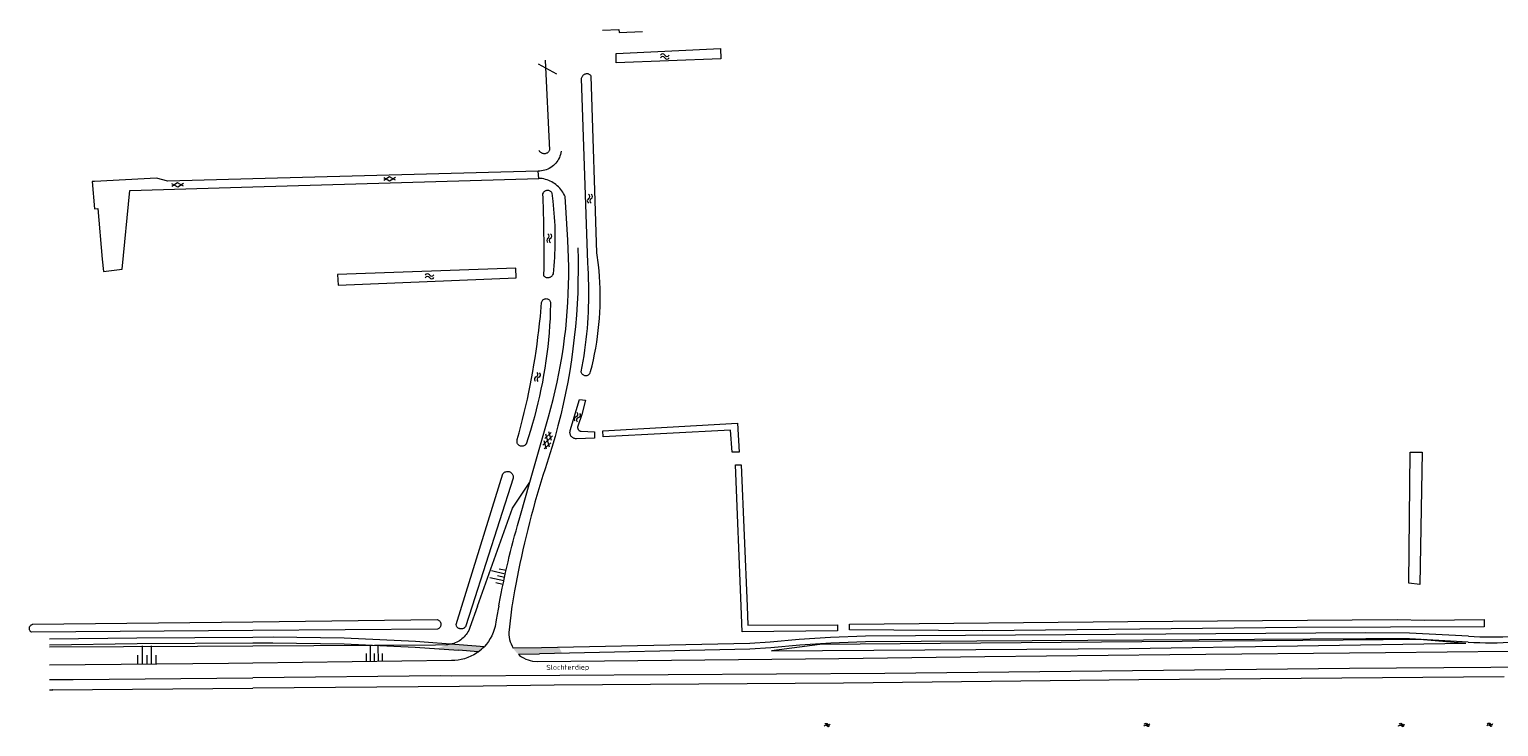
# Model space of a CAD drawing. Header units: metres. Extents: x 239845 to 242720, y 580286 to 584200.
# Tile 66 of 113: x 239923 to 240429, y 583958 to 584199. Entities that reach past the tile are written whole.
import ezdxf

# ---------------------------------------------------------------- set-up
doc = ezdxf.new("R2010")
doc.units = ezdxf.units.M
for name, color, linetype, lineweight, true_color in [('B-WE-OG-TOPOGRAFIE-S', 9, 'Continuous', 9, 0x808080), ('B-WE-OG-TOPOGRAFIE-S @ 0.2', 9, 'Continuous', 9, 0x808080), ('B-WE-OG-TOPOGRAFIE-S @ 0.5', 9, 'Continuous', 9, 0x808080), ('B-WE-VH-VERHARDING_BETON_ONGEWAPEND-G', 7, 'Continuous', 13, 0xc0c0c0), ('GBKN', 9, 'Continuous', 0, 0x808080)]:
    doc.layers.add(name, color=color, linetype=linetype, lineweight=lineweight, true_color=true_color)
doc.layers.add('X-XX-AL-T35-ORIENTATIE', color=50, linetype='Continuous', lineweight=35)
doc.styles.add('NLCS-ISO', font='NLCS-ISO.ttf')

# ---------------------------------------------------------------- blocks, each defined once
blk = doc.blocks.new('SOG-TOPOGRAFIE_WATER-SO')
at = {"flags": 128}
for points in [[(-1.9, 0.5), (-1.8, 0.6, -0.538831), (0.2, 0.6, 0.605168), (1.9, 0.8, -4.035705)], [(-2.3, -0.8), (-2.2, -0.7, -0.538831), (-0.2, -0.6, 0.605168), (1.5, -0.4, -4.035705)]]:
    blk.add_lwpolyline(points, format="xyb", dxfattribs=at)
blk = doc.blocks.new('*U58')
at = {"layer": 'B-WE-OG-TOPOGRAFIE-S @ 0.2', "xscale": 0.2, "yscale": 0.2, "zscale": 0.2}
blk.add_blockref('SOG-TOPOGRAFIE_WATER-SO', (240307.8, 583959.11), dxfattribs=at)
at = {"layer": 'B-WE-OG-TOPOGRAFIE-S @ 0.5', "xscale": 0.5, "yscale": 0.5, "zscale": 0.5}
blk.add_blockref('SOG-TOPOGRAFIE_WATER-SO', (240307.8, 583959.11), dxfattribs=at)
blk = doc.blocks.new('*U182')
at = {"layer": 'B-WE-OG-TOPOGRAFIE-S @ 0.2', "xscale": 0.2, "yscale": 0.2, "zscale": 0.2}
blk.add_blockref('SOG-TOPOGRAFIE_WATER-SO', (240197.74, 583959.04), dxfattribs=at)
at = {"layer": 'B-WE-OG-TOPOGRAFIE-S @ 0.5', "xscale": 0.5, "yscale": 0.5, "zscale": 0.5}
blk.add_blockref('SOG-TOPOGRAFIE_WATER-SO', (240197.74, 583959.04), dxfattribs=at)
blk = doc.blocks.new('*U186')
at = {"layer": 'B-WE-OG-TOPOGRAFIE-S @ 0.2', "xscale": 0.2, "yscale": 0.2, "zscale": 0.2}
blk.add_blockref('SOG-TOPOGRAFIE_WATER-SO', (240425.8, 583959.15), dxfattribs=at)
at = {"layer": 'B-WE-OG-TOPOGRAFIE-S @ 0.5', "xscale": 0.5, "yscale": 0.5, "zscale": 0.5}
blk.add_blockref('SOG-TOPOGRAFIE_WATER-SO', (240425.8, 583959.15), dxfattribs=at)
blk = doc.blocks.new('*U187')
at = {"layer": 'B-WE-OG-TOPOGRAFIE-S @ 0.2', "xscale": 0.2, "yscale": 0.2, "zscale": 0.2}
blk.add_blockref('SOG-TOPOGRAFIE_WATER-SO', (240395.44, 583959.07), dxfattribs=at)
at = {"layer": 'B-WE-OG-TOPOGRAFIE-S @ 0.5', "xscale": 0.5, "yscale": 0.5, "zscale": 0.5}
blk.add_blockref('SOG-TOPOGRAFIE_WATER-SO', (240395.44, 583959.07), dxfattribs=at)

msp = doc.modelspace()

# ---------------------------------------------------------------- hatches: boundary and pattern name
at = {"layer": 'B-WE-VH-VERHARDING_BETON_ONGEWAPEND-G'}
h = msp.add_hatch(color=256, dxfattribs=at)
edge = h.paths.add_edge_path()
edge.add_line((240063.31, 583985.33), (240070.82, 583984.78))
edge.add_line((240070.82, 583984.78), (240077.53, 583984.23))
edge.add_arc((240064.66, 584000.95), 21.1, 307.5958, 315.4337)
edge.add_line((240079.69, 583986.14), (240070.97, 583986.78))
edge.add_line((240070.97, 583986.78), (240067.64, 583987.05))
edge.add_line((240067.64, 583987.05), (240063.31, 583985.33))
h = msp.add_hatch(color=256, dxfattribs=at)
edge = h.paths.add_edge_path()
edge.add_line((240105.4, 583985.8), (240099.28, 583985.68))
edge.add_line((240099.28, 583985.68), (240089.61, 583985.48))
edge.add_arc((240096.2, 583989.31), 7.62, 210.1609, 230.974)
edge.add_line((240091.4, 583983.39), (240098.62, 583983.58))
edge.add_line((240098.62, 583983.58), (240106.44, 583983.75))
edge.add_line((240106.44, 583983.75), (240105.4, 583985.8))

# ---------------------------------------------------------------- linework, layer by layer
at = {"layer": 'GBKN', "flags": 128}
for points in [[(240120.28, 584198.26), (240125.99, 584198.58)], [(240125.99, 584198.58), (240126.05, 584197.47)], [(240126.05, 584197.47), (240134.14, 584197.9)], [(240125.03, 584190.25), (240160.89, 584192.05)], [(240125.03, 584187.05), (240125.03, 584190.25)], [(240160.89, 584192.05), (240161.06, 584188.39)], [(240104.6, 584183.16), (240098.27, 584186.56)], [(240100.56, 584188.03), (240102.12, 584156.98)], [(240161.06, 584188.39), (240125.03, 584187.05)], [(240113.17, 584182.08), (240113.04, 584181.65)], [(240113.04, 584181.65), (240115.11, 584118.18)], [(240113.27, 584182.28), (240113.17, 584182.08)], [(240113.39, 584182.46), (240113.27, 584182.28)], [(240113.53, 584182.64), (240113.39, 584182.46)], [(240113.69, 584182.79), (240113.53, 584182.64)], [(240113.86, 584182.93), (240113.69, 584182.79)], [(240114.06, 584183.04), (240113.86, 584182.93)], [(240114.26, 584183.13), (240114.06, 584183.04)], [(240114.47, 584183.2), (240114.26, 584183.13)], [(240114.69, 584183.24), (240114.47, 584183.2)], [(240114.91, 584183.26), (240114.69, 584183.24)], [(240115.14, 584183.25), (240114.91, 584183.26)], [(240115.36, 584183.22), (240115.14, 584183.25)], [(240115.57, 584183.16), (240115.36, 584183.22)], [(240115.78, 584183.07), (240115.57, 584183.16)], [(240115.97, 584182.96), (240115.78, 584183.07)], [(240116.15, 584182.84), (240115.97, 584182.96)], [(240116.32, 584182.69), (240116.15, 584182.84)], [(240116.47, 584182.52), (240116.32, 584182.69)], [(240118.42, 584121.62), (240116.47, 584182.52)], [(240098.78, 584156.45), (240098.53, 584156.83)], [(240098.94, 584156.29), (240098.78, 584156.45)], [(240099.11, 584156.15), (240098.94, 584156.29)], [(240099.3, 584156.02), (240099.11, 584156.15)], [(240099.5, 584155.92), (240099.3, 584156.02)], [(240099.71, 584155.84), (240099.5, 584155.92)], [(240099.92, 584155.79), (240099.71, 584155.84)], [(240100.15, 584155.76), (240099.92, 584155.79)], [(240100.37, 584155.76), (240100.15, 584155.76)], [(240100.6, 584155.78), (240100.37, 584155.76)], [(240100.82, 584155.83), (240100.6, 584155.78)], [(240101.03, 584155.9), (240100.82, 584155.83)], [(240101.23, 584156), (240101.03, 584155.9)], [(240101.42, 584156.11), (240101.23, 584156)], [(240101.6, 584156.25), (240101.42, 584156.11)], [(240101.76, 584156.41), (240101.6, 584156.25)], [(240101.9, 584156.59), (240101.76, 584156.41)], [(240102.02, 584156.78), (240101.9, 584156.59)], [(240102.12, 584156.98), (240102.02, 584156.78)], [(240105.69, 584154.95), (240105.47, 584154.42)], [(240105.88, 584155.49), (240105.69, 584154.95)], [(240106.13, 584156.6), (240105.88, 584155.49)], [(240098.18, 584149.75), (240000, 584147.07)], [(240098.76, 584149.78), (240098.18, 584149.75)], [(240098.41, 584147.28), (240098.18, 584149.75)], [(240099.33, 584149.84), (240098.76, 584149.78)], [(240099.89, 584149.94), (240099.33, 584149.84)], [(240100.44, 584150.08), (240099.89, 584149.94)], [(240100.98, 584150.26), (240100.44, 584150.08)], [(240101.51, 584150.48), (240100.98, 584150.26)], [(240102.02, 584150.73), (240101.51, 584150.48)], [(240102.51, 584151.02), (240102.02, 584150.73)], [(240102.98, 584151.35), (240102.51, 584151.02)], [(240103.43, 584151.7), (240102.98, 584151.35)], [(240103.85, 584152.09), (240103.43, 584151.7)], [(240104.23, 584152.51), (240103.85, 584152.09)], [(240104.6, 584152.95), (240104.23, 584152.51)], [(240104.92, 584153.42), (240104.6, 584152.95)], [(240105.21, 584153.91), (240104.92, 584153.42)], [(240105.47, 584154.42), (240105.21, 584153.91)], [(239945.45, 584146.23), (239944.69, 584146.25)], [(239944.69, 584146.25), (239945.5, 584136.79)], [(239966.82, 584147.38), (239945.45, 584146.23)], [(239970.74, 584146.27), (239966.82, 584147.38)], [(240000, 584147.07), (239970.74, 584146.27)], [(239974.11, 584144.29), (239972.08, 584145.44)], [(239974.07, 584145.69), (239972.11, 584144.44)], [(239976.11, 584144.55), (239974.07, 584145.69)], [(239976.08, 584145.55), (239974.11, 584144.29)], [(240000, 584144.39), (240098.41, 584147.28)], [(240047.07, 584146.36), (240045.03, 584147.51)], [(240047.03, 584147.76), (240045.06, 584146.51)], [(240049.06, 584146.62), (240047.03, 584147.76)], [(240049.03, 584147.62), (240047.07, 584146.36)], [(240099.57, 584147.18), (240098.41, 584147.28)], [(240100.15, 584147.07), (240099.57, 584147.18)], [(240100.71, 584146.93), (240100.15, 584147.07)], [(240101.27, 584146.77), (240100.71, 584146.93)], [(240101.81, 584146.57), (240101.27, 584146.77)], [(240102.35, 584146.33), (240101.81, 584146.57)], [(240102.87, 584146.07), (240102.35, 584146.33)], [(240103.37, 584145.78), (240102.87, 584146.07)], [(240103.86, 584145.46), (240103.37, 584145.78)], [(240104.32, 584145.11), (240103.86, 584145.46)], [(240104.77, 584144.74), (240104.32, 584145.11)], [(240105.19, 584144.34), (240104.77, 584144.74)], [(239955.01, 584116), (239957.67, 584143.14)], [(239957.67, 584143.14), (240000, 584144.39)], [(240099.89, 584142.28), (240099.71, 584141.9)], [(240099.71, 584141.9), (240099.76, 584140.49)], [(240099.76, 584140.49), (240099.81, 584139.09)], [(240100.01, 584142.45), (240099.89, 584142.28)], [(240100.16, 584142.61), (240100.01, 584142.45)], [(240100.31, 584142.74), (240100.16, 584142.61)], [(240100.49, 584142.86), (240100.31, 584142.74)], [(240100.67, 584142.96), (240100.49, 584142.86)], [(240100.87, 584143.03), (240100.67, 584142.96)], [(240101.07, 584143.09), (240100.87, 584143.03)], [(240101.28, 584143.11), (240101.07, 584143.09)], [(240101.49, 584143.12), (240101.28, 584143.11)], [(240101.7, 584143.1), (240101.49, 584143.12)], [(240101.91, 584143.05), (240101.7, 584143.1)], [(240102.1, 584142.98), (240101.91, 584143.05)], [(240102.29, 584142.89), (240102.1, 584142.98)], [(240102.47, 584142.78), (240102.29, 584142.89)], [(240102.63, 584142.65), (240102.47, 584142.78)], [(240102.78, 584142.5), (240102.63, 584142.65)], [(240102.91, 584142.33), (240102.78, 584142.5)], [(240103.02, 584142.15), (240102.91, 584142.33)], [(240103.36, 584139.4), (240103.02, 584142.15)], [(240103.5, 584138.02), (240103.36, 584139.4)], [(240105.59, 584143.92), (240105.19, 584144.34)], [(240105.97, 584143.48), (240105.59, 584143.92)], [(240106.32, 584143.01), (240105.97, 584143.48)], [(240106.64, 584142.53), (240106.32, 584143.01)], [(240106.94, 584142.03), (240106.64, 584142.53)], [(240107.2, 584141.51), (240106.94, 584142.03)], [(240107.44, 584140.98), (240107.2, 584141.51)], [(240108.36, 584126), (240107.44, 584140.98)], [(239945.5, 584136.79), (239946.59, 584136.89)], [(239946.59, 584136.89), (239948.08, 584119.46)], [(240099.81, 584139.09), (240099.85, 584137.68)], [(240099.85, 584137.68), (240099.89, 584136.27)], [(240099.89, 584136.27), (240099.93, 584134.86)], [(240099.93, 584134.86), (240099.97, 584133.45)], [(240103.63, 584136.63), (240103.5, 584138.02)], [(240103.74, 584135.25), (240103.63, 584136.63)], [(240103.83, 584133.86), (240103.74, 584135.25)], [(240099.97, 584133.45), (240100, 584132.04)], [(240100, 584132.04), (240100.02, 584130.63)], [(240100.02, 584130.63), (240100.05, 584129.22)], [(240103.91, 584132.48), (240103.83, 584133.86)], [(240103.98, 584131.09), (240103.91, 584132.48)], [(240104.02, 584129.7), (240103.98, 584131.09)], [(240104.05, 584128.31), (240104.02, 584129.7)], [(240100.05, 584129.22), (240100.07, 584127.81)], [(240100.07, 584127.81), (240100.08, 584126.4)], [(240100.08, 584126.4), (240100.1, 584124.99)], [(240100.1, 584124.99), (240100.11, 584123.58)], [(240104.07, 584126.92), (240104.05, 584128.31)], [(240104.05, 584124.15), (240104.07, 584125.53)], [(240104.07, 584125.53), (240104.07, 584126.92)], [(240108.64, 584119.86), (240108.36, 584126)], [(239948.08, 584119.46), (239948.6, 584115.22)], [(240100.11, 584123.58), (240100.11, 584122.17)], [(240100.11, 584122.17), (240100.11, 584120.76)], [(240100.11, 584120.76), (240100.11, 584119.35)], [(240100.11, 584119.35), (240100.11, 584117.94)], [(240103.81, 584118.6), (240103.89, 584119.98)], [(240103.89, 584119.98), (240103.96, 584121.37)], [(240103.96, 584121.37), (240104.01, 584122.76)], [(240104.01, 584122.76), (240104.05, 584124.15)], [(240108.7, 584116.78), (240108.64, 584119.86)], [(240111.8, 584123.34), (240111.9, 584119.48)], [(240111.9, 584119.48), (240111.93, 584115.61)], [(240118.95, 584117.54), (240118.42, 584121.62)], [(239948.6, 584115.22), (239955.01, 584116)], [(240090.48, 584116.4), (240029.13, 584114.15)], [(240029.13, 584114.15), (240029.36, 584110.5)], [(240090.66, 584113.06), (240090.48, 584116.4)], [(240100.1, 584116.53), (240100.07, 584113.71)], [(240100.11, 584117.94), (240100.1, 584116.53)], [(240103.15, 584113.92), (240103.27, 584114.08)], [(240103.27, 584114.08), (240103.46, 584114.45)], [(240103.46, 584114.45), (240103.59, 584115.83)], [(240103.59, 584115.83), (240103.71, 584117.21)], [(240103.71, 584117.21), (240103.81, 584118.6)], [(240108.71, 584113.71), (240108.7, 584116.78)], [(240111.93, 584115.61), (240111.89, 584111.74)], [(240115.11, 584118.18), (240115.24, 584116.3)], [(240115.24, 584116.3), (240115.35, 584114.42)], [(240115.35, 584114.42), (240115.42, 584112.53)], [(240119.15, 584115.48), (240118.95, 584117.54)], [(240119.32, 584113.43), (240119.15, 584115.48)], [(240029.36, 584110.5), (240090.66, 584113.06)], [(240100.07, 584113.71), (240100.23, 584113.57)], [(240100.23, 584113.57), (240100.39, 584113.45)], [(240100.39, 584113.45), (240100.57, 584113.35)], [(240100.57, 584113.35), (240100.76, 584113.27)], [(240100.76, 584113.27), (240100.95, 584113.2)], [(240100.95, 584113.2), (240101.15, 584113.16)], [(240101.15, 584113.16), (240101.35, 584113.13)], [(240101.35, 584113.13), (240101.56, 584113.13)], [(240101.56, 584113.13), (240101.76, 584113.14)], [(240101.76, 584113.14), (240101.96, 584113.18)], [(240101.96, 584113.18), (240102.16, 584113.23)], [(240102.16, 584113.23), (240102.35, 584113.3)], [(240102.35, 584113.3), (240102.54, 584113.39)], [(240102.54, 584113.39), (240102.71, 584113.5)], [(240102.71, 584113.5), (240102.87, 584113.62)], [(240102.87, 584113.62), (240103.02, 584113.76)], [(240103.02, 584113.76), (240103.15, 584113.92)], [(240108.56, 584107.56), (240108.66, 584110.63)], [(240108.66, 584110.63), (240108.71, 584113.71)], [(240111.89, 584111.74), (240111.78, 584107.88)], [(240115.42, 584112.53), (240115.48, 584110.65)], [(240115.48, 584110.65), (240115.51, 584108.76)], [(240119.44, 584111.37), (240119.32, 584113.43)], [(240119.52, 584109.31), (240119.44, 584111.37)], [(240119.55, 584107.25), (240119.52, 584109.31)], [(240098.94, 584099.72), (240099.37, 584104.5)], [(240099.37, 584104.5), (240099.42, 584104.75)], [(240099.42, 584104.75), (240099.51, 584104.98)], [(240099.51, 584104.98), (240099.64, 584105.2)], [(240099.64, 584105.2), (240099.8, 584105.4)], [(240099.8, 584105.4), (240100, 584105.56)], [(240100, 584105.56), (240100.21, 584105.69)], [(240100.21, 584105.69), (240100.45, 584105.79)], [(240100.45, 584105.79), (240100.69, 584105.84)], [(240100.69, 584105.84), (240100.95, 584105.86)], [(240100.95, 584105.86), (240101.2, 584105.83)], [(240101.2, 584105.83), (240101.44, 584105.77)], [(240101.44, 584105.77), (240101.67, 584105.66)], [(240101.67, 584105.66), (240101.88, 584105.52)], [(240101.88, 584105.52), (240102.07, 584105.35)], [(240102.07, 584105.35), (240102.22, 584105.15)], [(240102.22, 584105.15), (240102.34, 584104.93)], [(240102.34, 584104.93), (240102.42, 584104.69)], [(240102.42, 584104.69), (240102.47, 584104.44)], [(240102.47, 584104.44), (240102.43, 584103.94)], [(240108.21, 584101.42), (240108.41, 584104.49)], [(240108.41, 584104.49), (240108.56, 584107.56)], [(240111.6, 584104.02), (240111.35, 584100.16)], [(240111.78, 584107.88), (240111.6, 584104.02)], [(240115.49, 584104.99), (240115.44, 584103.1)], [(240115.51, 584106.88), (240115.49, 584104.99)], [(240115.51, 584108.76), (240115.51, 584106.88)], [(240119.5, 584103.13), (240119.55, 584105.19)], [(240119.55, 584105.19), (240119.55, 584107.25)], [(240098.69, 584097.34), (240098.94, 584099.72)], [(240102.26, 584099.04), (240102.12, 584096.59)], [(240102.36, 584101.49), (240102.26, 584099.04)], [(240102.43, 584103.94), (240102.36, 584101.49)], [(240107.96, 584098.35), (240108.21, 584101.42)], [(240111.35, 584100.16), (240111.02, 584096.31)], [(240115.27, 584099.33), (240115.15, 584097.45)], [(240115.37, 584101.22), (240115.27, 584099.33)], [(240115.44, 584103.1), (240115.37, 584101.22)], [(240119.1, 584096.96), (240119.28, 584099.01)], [(240119.28, 584099.01), (240119.41, 584101.07)], [(240119.41, 584101.07), (240119.5, 584103.13)], [(240098.12, 584092.57), (240098.42, 584094.95)], [(240098.42, 584094.95), (240098.69, 584097.34)], [(240101.94, 584094.14), (240101.72, 584091.7)], [(240102.12, 584096.59), (240101.94, 584094.14)], [(240107.29, 584092.24), (240107.65, 584095.3)], [(240107.65, 584095.3), (240107.96, 584098.35)], [(240111.02, 584096.31), (240110.63, 584092.46)], [(240115, 584095.57), (240114.83, 584093.7)], [(240115.15, 584097.45), (240115, 584095.57)], [(240118.63, 584092.86), (240118.89, 584094.91)], [(240118.89, 584094.91), (240119.1, 584096.96)], [(240097.46, 584087.82), (240097.8, 584090.19)], [(240097.8, 584090.19), (240098.12, 584092.57)], [(240101.46, 584089.26), (240101.17, 584086.83)], [(240101.72, 584091.7), (240101.46, 584089.26)], [(240106.42, 584086.15), (240106.88, 584089.19)], [(240106.88, 584089.19), (240107.29, 584092.24)], [(240110.63, 584092.46), (240110.17, 584088.62)], [(240114.41, 584089.95), (240114.16, 584088.08)], [(240114.63, 584091.82), (240114.41, 584089.95)], [(240114.83, 584093.7), (240114.63, 584091.82)], [(240117.99, 584088.79), (240118.33, 584090.82)], [(240118.33, 584090.82), (240118.63, 584092.86)], [(240096.72, 584083.08), (240097.1, 584085.45)], [(240097.1, 584085.45), (240097.46, 584087.82)], [(240100.84, 584084.4), (240100.47, 584081.97)], [(240101.17, 584086.83), (240100.84, 584084.4)], [(240105.91, 584083.12), (240106.42, 584086.15)], [(240109.64, 584084.79), (240109.04, 584080.97)], [(240110.17, 584088.62), (240109.64, 584084.79)], [(240113.59, 584084.35), (240112.91, 584080.65)], [(240113.89, 584086.21), (240113.59, 584084.35)], [(240114.16, 584088.08), (240113.89, 584086.21)], [(240116.73, 584082.74), (240117.19, 584084.74)], [(240117.19, 584084.74), (240117.61, 584086.76)], [(240117.61, 584086.76), (240117.99, 584088.79)], [(240095.88, 584078.36), (240096.31, 584080.72)], [(240096.31, 584080.72), (240096.72, 584083.08)], [(240100.07, 584079.55), (240099.63, 584077.14)], [(240100.47, 584081.97), (240100.07, 584079.55)], [(240104.72, 584077.09), (240105.34, 584080.1)], [(240105.34, 584080.1), (240105.91, 584083.12)], [(240109.04, 584080.97), (240108.37, 584077.16)], [(240112.91, 584080.65), (240112.98, 584080.43)], [(240112.98, 584080.43), (240113.08, 584080.22)], [(240113.08, 584080.22), (240113.21, 584080.04)], [(240113.21, 584080.04), (240113.36, 584079.86)], [(240113.36, 584079.86), (240113.53, 584079.71)], [(240113.53, 584079.71), (240113.73, 584079.59)], [(240113.73, 584079.59), (240113.93, 584079.49)], [(240113.93, 584079.49), (240114.15, 584079.42)], [(240114.15, 584079.42), (240114.37, 584079.38)], [(240114.37, 584079.38), (240114.6, 584079.37)], [(240114.6, 584079.37), (240114.83, 584079.39)], [(240114.83, 584079.39), (240115.05, 584079.44)], [(240115.05, 584079.44), (240115.27, 584079.52)], [(240115.27, 584079.52), (240115.47, 584079.63)], [(240115.47, 584079.63), (240115.65, 584079.77)], [(240115.65, 584079.77), (240115.82, 584079.93)], [(240115.82, 584079.93), (240115.96, 584080.11)], [(240115.96, 584080.11), (240116.07, 584080.31)], [(240116.07, 584080.31), (240116.22, 584080.74)], [(240116.22, 584080.74), (240116.73, 584082.74)], [(240094.46, 584071.3), (240094.95, 584073.65)], [(240094.95, 584073.65), (240095.43, 584076)], [(240095.43, 584076), (240095.88, 584078.36)], [(240099.15, 584074.73), (240098.64, 584072.34)], [(240099.63, 584077.14), (240099.15, 584074.73)], [(240103.34, 584071.1), (240104.06, 584074.08)], [(240104.06, 584074.08), (240104.72, 584077.09)], [(240108.37, 584077.16), (240107.63, 584073.37)], [(240093.39, 584066.62), (240093.94, 584068.96)], [(240093.94, 584068.96), (240094.46, 584071.3)], [(240098.08, 584069.95), (240097.5, 584067.57)], [(240098.64, 584072.34), (240098.08, 584069.95)], [(240102.57, 584068.12), (240103.34, 584071.1)], [(240106.82, 584069.58), (240105.94, 584065.82)], [(240107.63, 584073.37), (240106.82, 584069.58)], [(240109.22, 584060.45), (240112.45, 584071.17)], [(240112.45, 584071.17), (240114.48, 584070.88)], [(240114.48, 584070.88), (240113.16, 584065.97)], [(240092.24, 584061.97), (240092.83, 584064.29)], [(240092.83, 584064.29), (240093.39, 584066.62)], [(240095.33, 584042.7), (240101.75, 584065.16)], [(240096.87, 584065.19), (240096.21, 584062.83)], [(240097.5, 584067.57), (240096.87, 584065.19)], [(240101.75, 584065.16), (240102.57, 584068.12)], [(240105.94, 584065.82), (240104.99, 584062.07)], [(240113.16, 584065.97), (240111.83, 584061.95)], [(240091.01, 584057.33), (240091.64, 584059.65)], [(240091.64, 584059.65), (240092.24, 584061.97)], [(240095.51, 584060.48), (240094.01, 584055.81)], [(240096.21, 584062.83), (240095.51, 584060.48)], [(240099.77, 584055.38), (240103.17, 584058.57)], [(240100.43, 584057.69), (240102.68, 584059.75)], [(240102.07, 584054.72), (240100.87, 584059.23)], [(240102.73, 584057.03), (240101.91, 584059.97)], [(240104.99, 584062.07), (240103.98, 584058.34)], [(240109.12, 584059.83), (240109.14, 584060.04)], [(240109.13, 584059.62), (240109.12, 584059.83)], [(240109.16, 584059.41), (240109.13, 584059.62)], [(240109.14, 584060.04), (240109.22, 584060.45)], [(240109.21, 584059.2), (240109.16, 584059.41)], [(240109.27, 584059), (240109.21, 584059.2)], [(240109.36, 584058.81), (240109.27, 584059)], [(240109.47, 584058.62), (240109.36, 584058.81)], [(240109.59, 584058.45), (240109.47, 584058.62)], [(240111.77, 584061.71), (240111.76, 584061.59)], [(240111.76, 584061.59), (240111.76, 584061.47)], [(240111.76, 584061.47), (240111.77, 584061.35)], [(240111.79, 584061.83), (240111.77, 584061.71)], [(240111.77, 584061.35), (240111.79, 584061.23)], [(240111.83, 584061.95), (240111.79, 584061.83)], [(240111.79, 584061.23), (240111.82, 584061.11)], [(240111.82, 584061.11), (240111.87, 584061)], [(240111.87, 584061), (240111.92, 584060.89)], [(240111.92, 584060.89), (240111.99, 584060.78)], [(240111.99, 584060.78), (240112.06, 584060.69)], [(240112.06, 584060.69), (240112.14, 584060.59)], [(240112.14, 584060.59), (240112.23, 584060.51)], [(240112.23, 584060.51), (240112.33, 584060.44)], [(240112.33, 584060.44), (240112.44, 584060.38)], [(240112.44, 584060.38), (240112.55, 584060.32)], [(240112.55, 584060.32), (240112.66, 584060.28)], [(240112.66, 584060.28), (240112.78, 584060.24)], [(240112.78, 584060.24), (240113.02, 584060.21)], [(240113.02, 584060.21), (240117.58, 584060)], [(240117.58, 584060), (240117.56, 584057.8)], [(240120.46, 584060.36), (240166.8, 584062.93)], [(240120.5, 584058.24), (240120.46, 584060.36)], [(240164.33, 584060.6), (240120.5, 584058.24)], [(240165, 584053.01), (240164.33, 584060.6)], [(240166.8, 584062.93), (240167.35, 584052.99)], [(240090.9, 584056.85), (240091.01, 584057.33)], [(240090.9, 584056.6), (240090.9, 584056.85)], [(240090.93, 584056.35), (240090.9, 584056.6)], [(240091.01, 584056.12), (240090.93, 584056.35)], [(240091.11, 584055.89), (240091.01, 584056.12)], [(240091.25, 584055.69), (240091.11, 584055.89)], [(240091.42, 584055.5), (240091.25, 584055.69)], [(240091.61, 584055.34), (240091.42, 584055.5)], [(240091.82, 584055.21), (240091.61, 584055.34)], [(240092.05, 584055.12), (240091.82, 584055.21)], [(240092.29, 584055.06), (240092.05, 584055.12)], [(240092.54, 584055.03), (240092.29, 584055.06)], [(240092.79, 584055.04), (240092.54, 584055.03)], [(240093.03, 584055.09), (240092.79, 584055.04)], [(240093.27, 584055.18), (240093.03, 584055.09)], [(240093.48, 584055.29), (240093.27, 584055.18)], [(240093.69, 584055.44), (240093.48, 584055.29)], [(240093.86, 584055.61), (240093.69, 584055.44)], [(240094.01, 584055.81), (240093.86, 584055.61)], [(240101.03, 584053.98), (240100.21, 584056.92)], [(240100.26, 584054.2), (240102.51, 584056.26)], [(240102.9, 584054.63), (240100.54, 584047.26)], [(240103.98, 584058.34), (240102.9, 584054.63)], [(240109.72, 584058.29), (240109.59, 584058.45)], [(240109.88, 584058.14), (240109.72, 584058.29)], [(240110.04, 584058.01), (240109.88, 584058.14)], [(240110.22, 584057.89), (240110.04, 584058.01)], [(240110.4, 584057.79), (240110.22, 584057.89)], [(240110.6, 584057.71), (240110.4, 584057.79)], [(240110.8, 584057.65), (240110.6, 584057.71)], [(240111.01, 584057.6), (240110.8, 584057.65)], [(240111.22, 584057.58), (240111.01, 584057.6)], [(240111.43, 584057.58), (240111.22, 584057.58)], [(240117.56, 584057.8), (240111.43, 584057.58)], [(240167.35, 584052.99), (240165, 584053.01)], [(240166.12, 584048.65), (240168.06, 584048.63)], [(240168.01, 584000), (240166.12, 584048.65)], [(240168.06, 584048.63), (240170.12, 584000)], [(240397.84, 584007.88), (240398.26, 584053.05)], [(240398.26, 584053.05), (240402.46, 584053)], [(240402.46, 584053), (240401.67, 584007.38)], [(240071.88, 584000), (240086.05, 584045.54)], [(240089.57, 584044.05), (240075.43, 584000)], [(240086.05, 584045.54), (240086.22, 584045.74)], [(240086.22, 584045.74), (240086.41, 584045.92)], [(240086.41, 584045.92), (240086.63, 584046.07)], [(240086.63, 584046.07), (240086.86, 584046.19)], [(240086.86, 584046.19), (240087.11, 584046.28)], [(240087.11, 584046.28), (240087.37, 584046.34)], [(240087.37, 584046.34), (240087.64, 584046.35)], [(240087.64, 584046.35), (240087.9, 584046.34)], [(240087.9, 584046.34), (240088.16, 584046.29)], [(240088.16, 584046.29), (240088.41, 584046.2)], [(240088.41, 584046.2), (240088.64, 584046.08)], [(240088.64, 584046.08), (240088.86, 584045.93)], [(240088.86, 584045.93), (240089.06, 584045.76)], [(240089.06, 584045.76), (240089.23, 584045.55)], [(240089.23, 584045.55), (240089.37, 584045.33)], [(240089.37, 584045.33), (240089.48, 584045.09)], [(240089.48, 584045.09), (240089.55, 584044.84)], [(240089.55, 584044.84), (240089.6, 584044.58)], [(240089.6, 584044.58), (240089.57, 584044.05)], [(240099.81, 584044.97), (240099.1, 584042.67)], [(240100.54, 584047.26), (240099.81, 584044.97)], [(240089.32, 584033.68), (240095.33, 584042.7)], [(240092.08, 584031.31), (240095.33, 584042.7)], [(240098.41, 584040.36), (240097.73, 584038.05)], [(240099.1, 584042.67), (240098.41, 584040.36)], [(240077.34, 584000), (240089.32, 584033.68)], [(240096.42, 584033.41), (240095.8, 584031.08)], [(240097.07, 584035.73), (240096.42, 584033.41)], [(240097.73, 584038.05), (240097.07, 584035.73)], [(240091.06, 584027.76), (240092.08, 584031.31)], [(240095.19, 584028.75), (240094.59, 584026.42)], [(240095.8, 584031.08), (240095.19, 584028.75)], [(240089.61, 584022.4), (240090.08, 584024.19)], [(240090.08, 584024.19), (240090.56, 584025.97)], [(240090.56, 584025.97), (240091.06, 584027.76)], [(240094.02, 584024.08), (240093.46, 584021.74)], [(240094.59, 584026.42), (240094.02, 584024.08)], [(240088.25, 584017.02), (240088.69, 584018.82)], [(240088.69, 584018.82), (240089.14, 584020.61)], [(240089.14, 584020.61), (240089.61, 584022.4)], [(240092.92, 584019.39), (240092.39, 584017.04)], [(240093.46, 584021.74), (240092.92, 584019.39)], [(240086.99, 584011.62), (240087.4, 584013.43)], [(240087.4, 584013.43), (240087.82, 584015.23)], [(240087.82, 584015.23), (240088.25, 584017.02)], [(240091.88, 584014.68), (240091.39, 584012.33)], [(240092.39, 584017.04), (240091.88, 584014.68)], [(240086.32, 584008.64), (240081.56, 584009.72)], [(240086.86, 584011.02), (240082.1, 584012.1)], [(240086.05, 584007.45), (240083.67, 584007.99)], [(240086.59, 584009.83), (240084.21, 584010.37)], [(240087.13, 584012.21), (240084.75, 584012.75)], [(240085.82, 584006.2), (240086.2, 584008.01)], [(240086.2, 584008.01), (240086.59, 584009.82)], [(240086.59, 584009.82), (240086.99, 584011.62)], [(240090.91, 584009.96), (240090.45, 584007.6)], [(240091.39, 584012.33), (240090.91, 584009.96)], [(240085.09, 584002.57), (240085.45, 584004.39)], [(240085.45, 584004.39), (240085.82, 584006.2)], [(240090.01, 584005.23), (240089.18, 584000.49)], [(240090.45, 584007.6), (240090.01, 584005.23)], [(240401.67, 584007.38), (240397.84, 584007.88)], [(240069.91, 583993.66), (240071.88, 584000)], [(240075.43, 584000), (240073.15, 583992.91)], [(240077.34, 584000), (240074.71, 583992.6)], [(240084.4, 583998.94), (240084.07, 583997.12)], [(240084.6, 584000), (240084.4, 583998.94)], [(240084.6, 584000), (240084.74, 584000.76)], [(240084.74, 584000.76), (240085.09, 584002.57)], [(240089.12, 584000), (240088.18, 583991.79)], [(240089.18, 584000.49), (240089.12, 584000)], [(240168.35, 583991.12), (240168.01, 584000)], [(240170.12, 584000), (240170.4, 583993.42)], [(239923.12, 583992.65), (239923.17, 583992.82)], [(239923.17, 583992.82), (239923.23, 583992.97)], [(239923.23, 583992.97), (239923.32, 583993.12)], [(239923.32, 583993.12), (239923.42, 583993.26)], [(239923.42, 583993.26), (239923.53, 583993.39)], [(239923.53, 583993.39), (239923.66, 583993.5)], [(239923.66, 583993.5), (239923.8, 583993.6)], [(239923.8, 583993.6), (239924.1, 583993.74)], [(239924.1, 583993.74), (240000, 583994.61)], [(240000, 583994.61), (240063.43, 583995.33)], [(240063.43, 583995.33), (240063.64, 583995.28)], [(240063.64, 583995.28), (240063.84, 583995.19)], [(240063.84, 583995.19), (240064.02, 583995.07)], [(240064.02, 583995.07), (240064.19, 583994.93)], [(240064.19, 583994.93), (240064.34, 583994.77)], [(240064.42, 583992.74), (240064.28, 583992.57)], [(240064.34, 583994.77), (240064.47, 583994.6)], [(240064.53, 583992.93), (240064.42, 583992.74)], [(240064.47, 583994.6), (240064.58, 583994.4)], [(240064.62, 583993.12), (240064.53, 583992.93)], [(240064.58, 583994.4), (240064.65, 583994.2)], [(240064.68, 583993.33), (240064.62, 583993.12)], [(240064.65, 583994.2), (240064.7, 583993.99)], [(240064.72, 583993.55), (240064.68, 583993.33)], [(240064.7, 583993.99), (240064.73, 583993.77)], [(240064.73, 583993.77), (240064.72, 583993.55)], [(240070.02, 583993.25), (240069.91, 583993.66)], [(240070.11, 583993.06), (240070.02, 583993.25)], [(240070.23, 583992.88), (240070.11, 583993.06)], [(240070.36, 583992.71), (240070.23, 583992.88)], [(240073.02, 583992.74), (240072.87, 583992.59)], [(240073.15, 583992.91), (240073.02, 583992.74)], [(240083.39, 583993.03), (240083.08, 583991.93)], [(240083.76, 583995.3), (240083.39, 583993.03)], [(240084.07, 583997.12), (240083.76, 583995.3)], [(240170.4, 583993.42), (240201.17, 583993.58)], [(240201.17, 583993.58), (240201.23, 583991.47)], [(240205.38, 583993.81), (240301.15, 583994.74)], [(240205.38, 583991.79), (240205.38, 583993.81)], [(240301.15, 583994.74), (240393.86, 583995.39)], [(240423.75, 583992.89), (240359.25, 583992.63)], [(240393.86, 583995.39), (240403.4, 583995.13)], [(240403.4, 583995.13), (240423.75, 583995.35)], [(240423.75, 583995.35), (240423.75, 583992.89)], [(239923.07, 583992.32), (239923.08, 583992.48)], [(239923.08, 583992.15), (239923.07, 583992.32)], [(239923.08, 583992.48), (239923.12, 583992.65)], [(239923.1, 583991.98), (239923.08, 583992.15)], [(239923.15, 583991.81), (239923.1, 583991.98)], [(239923.21, 583991.65), (239923.15, 583991.81)], [(239923.29, 583991.5), (239923.21, 583991.65)], [(239923.38, 583991.36), (239923.29, 583991.5)], [(239923.49, 583991.23), (239923.38, 583991.36)], [(239923.61, 583991.11), (239923.49, 583991.23)], [(239923.75, 583991.01), (239923.61, 583991.11)], [(240000, 583991.61), (239923.75, 583991.01)], [(239929.96, 583988.71), (239960.1, 583989.08)], [(239960.1, 583989.08), (240000, 583989.33)], [(240063.55, 583992.11), (240000, 583991.61)], [(240000, 583989.33), (240006.92, 583989.37)], [(240006.92, 583989.37), (240031.44, 583989.06)], [(240031.44, 583989.06), (240055.92, 583987.88)], [(240055.92, 583987.88), (240070.97, 583986.78)], [(240063.94, 583992.29), (240063.55, 583992.11)], [(240064.12, 583992.42), (240063.94, 583992.29)], [(240064.28, 583992.57), (240064.12, 583992.42)], [(240070.63, 583987.78), (240070.15, 583987.54)], [(240070.52, 583992.56), (240070.36, 583992.71)], [(240070.69, 583992.43), (240070.52, 583992.56)], [(240071.09, 583988.06), (240070.63, 583987.78)], [(240070.87, 583992.32), (240070.69, 583992.43)], [(240071.07, 583992.24), (240070.87, 583992.32)], [(240071.27, 583992.18), (240071.07, 583992.24)], [(240071.53, 583988.36), (240071.09, 583988.06)], [(240071.49, 583992.14), (240071.27, 583992.18)], [(240071.7, 583992.13), (240071.49, 583992.14)], [(240071.96, 583988.69), (240071.53, 583988.36)], [(240071.91, 583992.15), (240071.7, 583992.13)], [(240072.12, 583992.19), (240071.91, 583992.15)], [(240072.36, 583989.04), (240071.96, 583988.69)], [(240072.33, 583992.25), (240072.12, 583992.19)], [(240072.52, 583992.34), (240072.33, 583992.25)], [(240072.75, 583989.42), (240072.36, 583989.04)], [(240072.7, 583992.45), (240072.52, 583992.34)], [(240072.87, 583992.59), (240072.7, 583992.45)], [(240073.11, 583989.82), (240072.75, 583989.42)], [(240073.44, 583990.24), (240073.11, 583989.82)], [(240073.75, 583990.68), (240073.44, 583990.24)], [(240074.03, 583991.14), (240073.75, 583990.68)], [(240074.29, 583991.61), (240074.03, 583991.14)], [(240074.71, 583992.6), (240074.29, 583991.61)], [(240081.06, 583987.83), (240080.37, 583986.91)], [(240081.68, 583988.79), (240081.06, 583987.83)], [(240082.22, 583989.8), (240081.68, 583988.79)], [(240082.69, 583990.85), (240082.22, 583989.8)], [(240083.08, 583991.93), (240082.69, 583990.85)], [(240088.18, 583991.79), (240088.12, 583990.97)], [(240088.12, 583990.97), (240088.13, 583990.15)], [(240088.13, 583990.15), (240088.2, 583989.33)], [(240088.2, 583989.33), (240088.35, 583988.52)], [(240088.35, 583988.52), (240088.57, 583987.72)], [(240088.57, 583987.72), (240088.85, 583986.95)], [(240201.23, 583991.47), (240168.35, 583991.12)], [(240188.04, 583988.49), (240178.08, 583987.58)], [(240198.83, 583989.18), (240188.04, 583988.49)], [(240402.86, 583988.51), (240195.15, 583986.77)], [(240210.81, 583989.68), (240198.83, 583989.18)], [(240210.85, 583987.68), (240198.95, 583987.18)], [(240251.28, 583991.48), (240205.38, 583991.79)], [(240383, 583990.78), (240210.81, 583989.68)], [(240383, 583988.78), (240210.85, 583987.68)], [(240359.25, 583992.63), (240251.28, 583991.48)], [(240398.11, 583990.67), (240383, 583990.78)], [(240398.06, 583988.67), (240383, 583988.78)], [(240418.25, 583987.59), (240398.06, 583988.67)], [(240418.36, 583989.59), (240398.11, 583990.67)], [(240402.86, 583988.51), (240417.43, 583987.25)], [(239929.96, 583986.71), (239960.14, 583987.08)], [(239980.98, 583986.14), (239929.96, 583985.82)], [(239960.14, 583987.08), (240000, 583987.33)], [(239960.39, 583979.95), (239960.39, 583983.13)], [(239961.98, 583979.95), (239961.98, 583986.3)], [(239963.57, 583979.95), (239963.56, 583983.13)], [(239965.15, 583979.95), (239965.15, 583986.3)], [(239966.74, 583979.96), (239966.74, 583983.13)], [(240000, 583986.24), (239980.98, 583986.14)], [(240000, 583987.33), (240006.91, 583987.37)], [(240062.89, 583986.57), (240000, 583986.24)], [(240006.91, 583987.37), (240031.38, 583987.06)], [(240031.38, 583987.06), (240055.8, 583985.88)], [(240039.14, 583980.88), (240039.1, 583983.62)], [(240040.5, 583980.9), (240040.43, 583986.36)], [(240041.87, 583980.92), (240041.83, 583983.65)], [(240043.23, 583980.94), (240043.16, 583986.4)], [(240044.6, 583980.96), (240044.56, 583983.68)], [(240055.8, 583985.88), (240070.82, 583984.78)], [(240066.52, 583986.66), (240062.89, 583986.57)], [(240067.05, 583986.69), (240066.52, 583986.66)], [(240067.59, 583986.75), (240067.05, 583986.69)], [(240068.12, 583986.85), (240067.59, 583986.75)], [(240068.64, 583986.97), (240068.12, 583986.85)], [(240069.15, 583987.13), (240068.64, 583986.97)], [(240069.66, 583987.32), (240069.15, 583987.13)], [(240070.15, 583987.54), (240069.66, 583987.32)], [(240077.53, 583984.23), (240070.82, 583984.78)], [(240070.97, 583986.78), (240079.69, 583986.14)], [(240074.98, 583982.71), (240073.93, 583982.26)], [(240076, 583983.23), (240074.98, 583982.71)], [(240076.98, 583983.83), (240076, 583983.23)], [(240077.53, 583984.23), (240076.98, 583983.83)], [(240080.37, 583986.91), (240079.69, 583986.14)], [(240088.85, 583986.95), (240089.2, 583986.2)], [(240089.2, 583986.2), (240089.61, 583985.48)], [(240099.28, 583985.68), (240089.61, 583985.48)], [(240091.4, 583983.39), (240098.62, 583983.58)], [(240091.4, 583983.39), (240091.8, 583983.04)], [(240091.8, 583983.04), (240092.47, 583982.56)], [(240171.08, 583985.15), (240098.62, 583983.58)], [(240171.02, 583987.15), (240099.28, 583985.68)], [(240178.08, 583987.58), (240171.02, 583987.15)], [(240178.26, 583985.59), (240171.08, 583985.15)], [(240188.2, 583986.5), (240178.26, 583985.59)], [(240195.15, 583986.77), (240178.48, 583984.59)], [(240178.48, 583984.59), (240301.57, 583985.35)], [(240198.95, 583987.18), (240188.2, 583986.5)], [(240201.66, 583981.98), (240251.96, 583982.63)], [(240251.96, 583982.63), (240315.59, 583983.3)], [(240301.57, 583985.35), (240417.43, 583987.25)], [(240315.59, 583983.3), (240389.81, 583984.07)], [(240389.81, 583984.07), (240432.26, 583984.44)], [(239991.65, 583980.28), (239929.96, 583979.64)], [(240000, 583980.39), (239991.65, 583980.28)], [(240068.31, 583981.26), (240000, 583980.39)], [(240069.45, 583981.29), (240068.31, 583981.26)], [(240070.6, 583981.4), (240069.45, 583981.29)], [(240071.73, 583981.6), (240070.6, 583981.4)], [(240072.84, 583981.89), (240071.73, 583981.6)], [(240073.93, 583982.26), (240072.84, 583981.89)], [(240092.47, 583982.56), (240093.18, 583982.14)], [(240093.18, 583982.14), (240093.92, 583981.78)], [(240093.92, 583981.78), (240094.69, 583981.48)], [(240094.69, 583981.48), (240095.48, 583981.25)], [(240095.48, 583981.25), (240096.29, 583981.08)], [(240096.29, 583981.08), (240097.93, 583980.97)], [(240097.93, 583980.97), (240201.66, 583981.98)], [(240377.38, 583978.48), (240217.48, 583976.8)], [(240507.18, 583979.42), (240377.38, 583978.48)], [(239929.96, 583974.71), (239938.09, 583974.76)], [(239938.09, 583974.76), (240000, 583975.33)], [(240064.55, 583975.93), (240000, 583975.33)], [(240068.32, 583975.88), (240064.55, 583975.93)], [(240217.48, 583976.8), (240068.32, 583975.88)], [(240103.67, 583972.76), (240071.11, 583972.35)], [(240203.24, 583973.44), (240103.67, 583972.76)], [(240304.95, 583974.57), (240203.24, 583973.44)], [(240430.67, 583975.64), (240304.95, 583974.57)], [(239929.96, 583971.18), (239931.09, 583971.19)], [(239931.08, 583971.18), (240000, 583971.76)], [(239931.09, 583971.19), (239931.08, 583971.18)], [(240071.11, 583972.35), (240000, 583971.76)]]:
    msp.add_lwpolyline(points, dxfattribs=at)
for points in [[(240418.25, 583987.59, 0.033009), (240434.26, 583987.69)], [(240418.36, 583989.59, 0.032789), (240434.08, 583989.68)], [(240077.53, 583984.23, 0.034741), (240079.69, 583986.14)]]:
    msp.add_lwpolyline(points, format="xyb", dxfattribs=at)
at = {"layer": 'GBKN'}
for centre, major_axis, start_param, end_param in [((240141.02, 584189.32), (-0.601, 0.601), 4.416947, 6.578625), ((240141.02, 584188.42), (-0.601, 0.601), 4.416947, 6.578625), ((240142.52, 584190.12), (0.601, 0.601), 2.84615, 5.007828), ((240142.52, 584189.22), (0.601, 0.601), 2.84615, 5.007828), ((240115.95, 584139.54), (0.601, -0.601), 2.84615, 5.007828), ((240115.15, 584141.04), (0.601, 0.601), 4.416947, 6.578625), ((240116.85, 584139.54), (0.601, -0.601), 2.84615, 5.007828), ((240116.05, 584141.04), (0.601, 0.601), 4.416947, 6.578625), ((240101.96, 584125.89), (0.601, -0.601), 2.84615, 5.007828), ((240101.16, 584127.39), (0.601, 0.601), 4.416947, 6.578625), ((240102.86, 584125.89), (0.601, -0.601), 2.84615, 5.007828), ((240102.06, 584127.39), (0.601, 0.601), 4.416947, 6.578625), ((240060.02, 584113.57), (-0.601, 0.601), 4.46697, 6.628648), ((240061.48, 584114.45), (0.601, 0.601), 2.896174, 5.057852), ((240060.07, 584112.68), (-0.601, 0.601), 4.46697, 6.628648), ((240061.52, 584113.55), (0.601, 0.601), 2.896174, 5.057852), ((240097.74, 584078.16), (-0.601, 0.601), -0.492707, 1.668971), ((240097.25, 584079.79), (-0.601, 0.601), 2.648885, 4.810563), ((240098.62, 584077.99), (-0.601, 0.601), -0.492707, 1.668971), ((240098.13, 584079.62), (0.601, 0.601), 4.219682, 6.38136), ((240111.37, 584064.35), (-0.601, 0.601), -0.578182, 1.583496), ((240111.02, 584066.01), (-0.601, 0.601), 2.56341, 4.725088), ((240112.24, 584064.1), (0.601, 0.601), 0.992614, 3.154292), ((240111.89, 584065.76), (-0.601, 0.601), 2.56341, 4.725088)]:
    msp.add_ellipse(centre, major_axis=major_axis, ratio=1, start_param=start_param, end_param=end_param, dxfattribs=at)

# ---------------------------------------------------------------- block references
at = {"layer": 'B-WE-OG-TOPOGRAFIE-S'}
for name in ['*U182', '*U58', '*U187', '*U186']:
    msp.add_blockref(name, (0, 0), dxfattribs=at)

# ---------------------------------------------------------------- texts
at = {"layer": 'X-XX-AL-T35-ORIENTATIE', "style": 'NLCS-ISO'}
msp.add_text('Slochterdiep', height=1.75, rotation=0.4584, dxfattribs=at).set_placement((240100.97, 583978.02))

doc.saveas('drawing.dxf')
